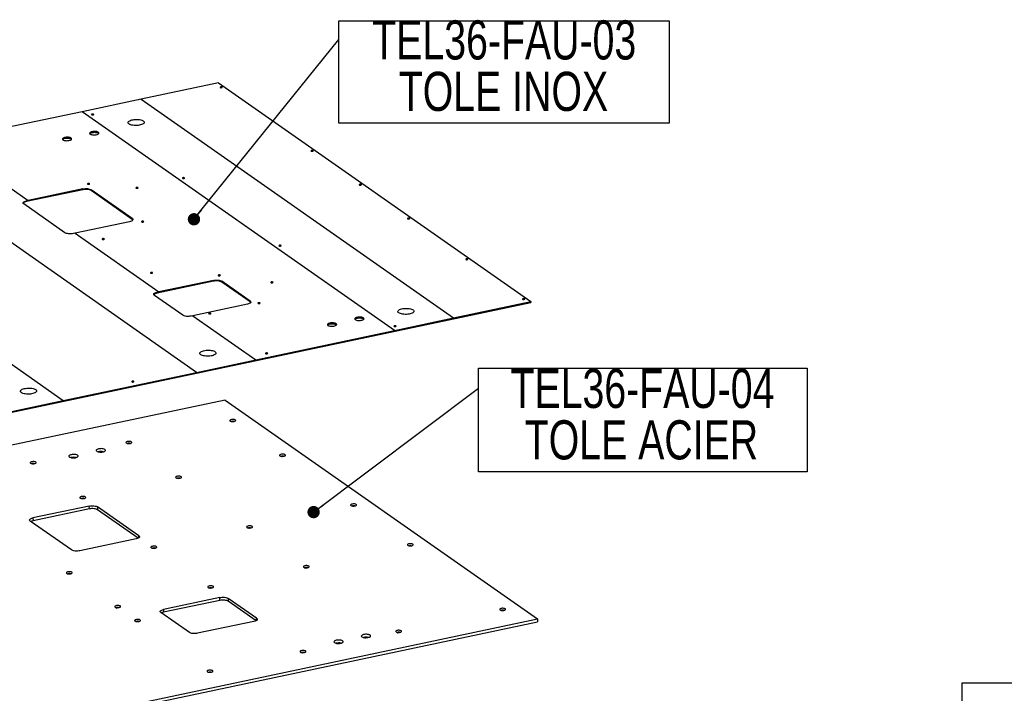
# Model space of a CAD drawing. Header units: millimetres. Extents: x 5 to 589, y 5 to 415.
# Tile 29 of 62: x 248 to 327, y 113 to 168. Entities that reach past the tile are written whole.
import ezdxf

# ---------------------------------------------------------------- set-up
doc = ezdxf.new("R2010")
doc.units = ezdxf.units.MM
doc.layers.add('NOTES', color=6, linetype='Continuous')
doc.layers.add('TRAIT-FORT', color=4, linetype='Continuous', lineweight=25)
doc.styles.add('SLDTEXTSTYLE0', font='TXT', dxfattribs={"width": 0.75})
doc.dimstyles.new('SLDDIMSTYLE2', dxfattribs={"dimtxt": 0.18, "dimasz": 1, "dimexe": 0, "dimexo": 0.0625, "dimgap": 0, "dimtad": 0, "dimtih": 1, "dimtoh": 1, "dimdec": 0, "dimrnd": 1e-09, "dimzin": 0, "dimdsep": 46, "dimtxsty": 'Standard', "dimblk1": 'DOT', "dimblk2": 'DOT', "dimsah": 1, "dimcen": 0.09, "dimadec": 0, "dimazin": 0, "dimtfac": 1, "dimtdec": 0, "dimtofl": 0, "dimtmove": 0, "dimatfit": 3, "dimldrblk": 'DOT', "dimfxl": 0, "dimfrac": 2, "dimtolj": 1, "dimtzin": 0, "dimarcsym": 0})

# ---------------------------------------------------------------- blocks, each defined once
blk = doc.blocks.new('SW_NOTE_7')
at = {"layer": 'NOTES', "color": 0}
for p, q in [((0, -6.792), (0, 1.635)), ((0, 1.635), (26.667, 1.635)), ((26.667, 1.635), (26.667, -6.792)), ((26.667, -6.792), (0, -6.792))]:
    blk.add_line(p, q, dxfattribs=at)
at = {"layer": 'NOTES', "color": 0, "char_height": 3.175, "attachment_point": 2, "style": 'SLDTEXTSTYLE0'}
for s, insert in [('TEL36-FAU-04', (13.307, 1.573)), ('TOLE ACIER', (13.224, -2.602))]:
    blk.add_mtext(s, dxfattribs=dict(at, insert=insert))
blk = doc.blocks.new('_Dot')
at = {"color": 0, "linetype": 'ByBlock', "lineweight": -2}
blk.add_line((-0.5, 0), (-1, 0), dxfattribs=at)
at = {"color": 0, "linetype": 'ByBlock', "const_width": 0.5}
blk.add_lwpolyline([(-0.25, 0, 1), (0.25, 0, 1)], format="xyb", close=True, dxfattribs=at)
blk = doc.blocks.new('SW_NOTE_8')
at = {"layer": 'NOTES', "color": 0}
for p, q in [((0, -6.792), (0, 1.509)), ((0, 1.509), (26.792, 1.509)), ((26.792, 1.509), (26.792, -6.792)), ((26.792, -6.792), (0, -6.792))]:
    blk.add_line(p, q, dxfattribs=at)
at = {"layer": 'NOTES', "color": 0, "char_height": 3.175, "attachment_point": 2, "style": 'SLDTEXTSTYLE0'}
for s, insert in [('TEL36-FAU-03', (13.416, 1.552)), ('TOLE INOX', (13.352, -2.623))]:
    blk.add_mtext(s, dxfattribs=dict(at, insert=insert))
blk = doc.blocks.new('SW_NOTE_12')
at = {"layer": 'NOTES', "color": 0}
for p, q in [((0, -6.792), (0, 1.509)), ((0, 1.509), (52.075, 1.509)), ((52.075, 1.509), (52.075, -6.792)), ((52.075, -6.792), (0, -6.792))]:
    blk.add_line(p, q, dxfattribs=at)
at = {"layer": 'NOTES', "color": 0, "char_height": 3.175, "attachment_point": 2, "style": 'SLDTEXTSTYLE0'}
for s, insert in [('TEL36-FAU-11', (26.006, 1.518)), ('CORNIERE 60x4 A Lg:1000', (25.887, -2.657))]:
    blk.add_mtext(s, dxfattribs=dict(at, insert=insert))

msp = doc.modelspace()

# ---------------------------------------------------------------- linework, layer by layer
at = {"layer": 'TRAIT-FORT', "color": 4, "linetype": 'Continuous', "lineweight": 25}
for p, q in [((263.69933, 162.89171), (257.43265, 161.56703)), ((263.69933, 162.89171), (289.03802, 145.13927)), ((257.43265, 161.56703), (252.63445, 160.55277)), ((257.43265, 161.56703), (282.77134, 143.81459)), ((252.63445, 160.55277), (241.38166, 158.1741)), ((277.97314, 142.80033), (252.63445, 160.55277)), ((241.38166, 158.1741), (248.25766, 153.35673)), ((261.90296, 139.40334), (236.56427, 157.15578)), ((225.76505, 154.87299), (251.10374, 137.12055)), ((252.68561, 154.22285), (248.11577, 153.25686)), ((252.68418, 154.29243), (248.25766, 153.35673)), ((252.68561, 154.22285), (252.68418, 154.29243)), ((256.6983, 151.88474), (253.3582, 154.22483)), ((253.3582, 154.22483), (253.35963, 154.15525)), ((256.69974, 151.81516), (253.35963, 154.15525)), ((248.25766, 153.35673), (248.11433, 153.32644)), ((251.24111, 150.73117), (247.90101, 153.07127)), ((248.11433, 153.32644), (248.11577, 153.25686)), ((256.69974, 151.81516), (256.6983, 151.88474)), ((256.48498, 151.62957), (252.05846, 150.69387)), ((252.05846, 150.69387), (251.91514, 150.66357)), ((252.05846, 150.69387), (258.85384, 145.93299)), ((263.28179, 146.79911), (258.71195, 145.83311)), ((263.28036, 146.86868), (258.85384, 145.93299)), ((263.28179, 146.79911), (263.28036, 146.86868)), ((266.2579, 145.18723), (263.95438, 146.80108)), ((263.95438, 146.80108), (263.95582, 146.73151)), ((266.25933, 145.11765), (263.95582, 146.73151)), ((260.80071, 144.03366), (258.49719, 145.64752)), ((258.85384, 145.93299), (258.71051, 145.90269)), ((258.71051, 145.90269), (258.71195, 145.83311)), ((245.5594, 135.87868), (289.03946, 145.06969)), ((266.04458, 144.93205), (261.61806, 143.99636)), ((266.25933, 145.11765), (266.2579, 145.18723)), ((282.77134, 143.81459), (289.03802, 145.13927)), ((289.03802, 145.13927), (289.03946, 145.06969)), ((261.61806, 143.99636), (261.47473, 143.96606)), ((261.61806, 143.99636), (266.72035, 140.42166)), ((277.97314, 142.80033), (282.77134, 143.81459)), ((266.72035, 140.42166), (277.97314, 142.80033)), ((261.90296, 139.40334), (266.72035, 140.42166)), ((251.10374, 137.12055), (261.90296, 139.40334)), ((264.22994, 137.14867), (213.20743, 126.3633)), ((245.55797, 135.94826), (251.10374, 137.12055)), ((264.22994, 137.14867), (289.56864, 119.39623)), ((253.21479, 128.54939), (248.64495, 127.58339)), ((253.21957, 128.31746), (248.64973, 127.35147)), ((253.21957, 128.31746), (253.21479, 128.54939)), ((257.22892, 126.14169), (253.88881, 128.48179)), ((253.88881, 128.48179), (253.8936, 128.24986)), ((257.18569, 125.9434), (253.8936, 128.24986)), ((251.77172, 124.98813), (248.43162, 127.32822)), ((248.64495, 127.58339), (248.64973, 127.35147)), ((257.01559, 125.88652), (252.44575, 124.92053)), ((257.2324, 125.97248), (257.22892, 126.14169)), ((263.81097, 121.12564), (259.24113, 120.15965)), ((263.81575, 120.89371), (259.24591, 119.92772)), ((263.81575, 120.89371), (263.81097, 121.12564)), ((266.78851, 119.44418), (264.485, 121.05804)), ((264.485, 121.05804), (264.48978, 120.82611)), ((266.74528, 119.24589), (264.48978, 120.82611)), ((261.33132, 118.29062), (259.0278, 119.90447)), ((259.24113, 120.15965), (259.24591, 119.92772)), ((238.54612, 108.61086), (289.56864, 119.39623)), ((238.5509, 108.37893), (289.57342, 119.1643)), ((266.57519, 119.18901), (262.00535, 118.22302)), ((266.792, 119.27497), (266.78851, 119.44418)), ((289.56864, 119.39623), (289.57342, 119.1643))]:
    msp.add_line(p, q, dxfattribs=at)
at = {"layer": 'TRAIT-FORT', "color": 4, "linetype": 'Continuous', "lineweight": 25, "flags": 128}
for points in [[(263.8353, 162.5213), (263.85725, 162.51147), (263.88801, 162.50571), (263.92291, 162.50489), (263.95663, 162.50914), (263.98403, 162.51781), (264.00095, 162.52958), (264.00481, 162.54267), (263.99502, 162.55507), (263.97308, 162.5649), (263.94231, 162.57066), (263.90742, 162.57148), (263.8737, 162.56724), (263.84629, 162.55856), (263.82937, 162.54679), (263.82551, 162.53371), (263.8353, 162.5213)], [(253.40896, 160.31734), (253.43091, 160.30751), (253.46167, 160.30174), (253.49657, 160.30092), (253.53029, 160.30517), (253.55769, 160.31384), (253.57461, 160.32561), (253.57847, 160.3387), (253.56868, 160.3511), (253.54674, 160.36093), (253.51597, 160.3667), (253.48108, 160.36752), (253.44736, 160.36327), (253.41995, 160.3546), (253.40303, 160.34282), (253.39917, 160.32974), (253.40896, 160.31734)], [(256.43585, 159.56015), (256.39411, 159.59663), (256.36936, 159.63546), (256.36228, 159.67558), (256.37306, 159.71591), (256.4014, 159.75534), (256.44654, 159.7928), (256.50725, 159.82727), (256.58186, 159.8578), (256.66834, 159.88356), (256.76433, 159.90385), (256.86721, 159.91812), (256.97419, 159.92597), (257.08233, 159.9272), (257.18869, 159.92176), (257.29038, 159.90982), (257.3846, 159.89169), (257.4688, 159.86786), (257.54068, 159.83899), (257.59827, 159.80587), (257.64002, 159.7694), (257.66476, 159.73057), (257.67185, 159.69044), (257.66107, 159.65011), (257.63272, 159.61068), (257.58758, 159.57322), (257.52688, 159.53875), (257.45227, 159.50823), (257.36579, 159.48246), (257.2698, 159.46217), (257.16691, 159.4479), (257.05994, 159.44005), (256.95179, 159.43882), (256.84543, 159.44426), (256.74375, 159.4562), (256.64952, 159.47434), (256.56532, 159.49816), (256.49344, 159.52703), (256.43585, 159.56015)], [(253.29211, 158.74226), (253.33703, 158.71788), (253.39541, 158.69793), (253.46452, 158.68335), (253.54112, 158.67481), (253.62164, 158.67271), (253.70231, 158.67715), (253.77936, 158.68793), (253.84919, 158.70453), (253.90853, 158.72619), (253.9546, 158.75189), (253.98526, 158.78042), (253.99906, 158.81046), (253.99537, 158.84061), (253.97435, 158.86944), (253.93699, 158.89561), (253.88504, 158.9179), (253.82092, 158.93527), (253.74764, 158.9469), (253.66861, 158.95225), (253.58754, 158.95107), (253.50821, 158.94342), (253.43434, 158.92965), (253.36938, 158.91041), (253.31636, 158.88659), (253.27777, 158.85931), (253.25541, 158.82985), (253.25032, 158.79958), (253.26275, 158.76992), (253.29211, 158.74226)], [(251.07374, 158.27333), (251.11866, 158.24895), (251.17704, 158.22901), (251.24614, 158.21442), (251.32275, 158.20588), (251.40327, 158.20378), (251.48394, 158.20822), (251.56099, 158.219), (251.63082, 158.2356), (251.69016, 158.25726), (251.73623, 158.28296), (251.76689, 158.31149), (251.78069, 158.34154), (251.777, 158.37168), (251.75598, 158.40051), (251.71862, 158.42668), (251.66667, 158.44897), (251.60255, 158.46634), (251.52927, 158.47797), (251.45024, 158.48332), (251.36917, 158.48215), (251.28984, 158.47449), (251.21597, 158.46072), (251.15101, 158.44148), (251.09799, 158.41766), (251.0594, 158.39038), (251.03704, 158.36092), (251.03195, 158.33065), (251.04438, 158.30099), (251.07374, 158.27333)], [(251.04409, 158.30139), (251.04754, 158.30626), (251.0782, 158.3348), (251.12427, 158.3605), (251.18361, 158.38215), (251.25344, 158.39876), (251.33049, 158.40953), (251.41116, 158.41398), (251.49168, 158.41188), (251.56828, 158.40334), (251.63739, 158.38875), (251.69577, 158.3688), (251.74069, 158.34443)], [(251.74069, 158.34443), (251.77005, 158.31676), (251.77034, 158.31636)], [(253.26246, 158.77032), (253.26591, 158.77519), (253.29657, 158.80373), (253.34264, 158.82943), (253.40198, 158.85108), (253.47181, 158.86769), (253.54886, 158.87846), (253.62953, 158.88291), (253.71005, 158.88081), (253.78665, 158.87226), (253.85576, 158.85768), (253.91414, 158.83773), (253.95906, 158.81336)], [(253.95906, 158.81336), (253.98842, 158.78569), (253.98871, 158.78529)], [(271.20656, 157.35696), (271.2285, 157.34713), (271.25927, 157.34136), (271.29416, 157.34054), (271.32788, 157.34479), (271.35529, 157.35346), (271.37221, 157.36524), (271.37607, 157.37832), (271.36628, 157.39072), (271.34433, 157.40055), (271.31357, 157.40632), (271.27867, 157.40714), (271.24496, 157.40289), (271.21755, 157.39422), (271.20063, 157.38244), (271.19677, 157.36936), (271.20656, 157.35696)], [(260.78022, 155.15299), (260.80216, 155.14316), (260.83293, 155.13739), (260.86782, 155.13657), (260.90154, 155.14082), (260.92895, 155.14949), (260.94587, 155.16127), (260.94973, 155.17435), (260.93994, 155.18675), (260.91799, 155.19659), (260.88723, 155.20235), (260.85233, 155.20317), (260.81862, 155.19892), (260.79121, 155.19025), (260.77429, 155.17848), (260.77043, 155.16539), (260.78022, 155.15299)], [(252.68418, 154.29243), (252.77516, 154.30763), (252.8715, 154.31604), (252.96949, 154.31734), (253.06537, 154.31148), (253.15545, 154.29869), (253.23628, 154.27945), (253.30474, 154.25451), (253.3582, 154.22483)], [(253.35963, 154.15525), (253.30617, 154.18494), (253.23771, 154.20987), (253.15689, 154.22911), (253.0668, 154.2419), (252.97092, 154.24776), (252.87293, 154.24646), (252.77659, 154.23805), (252.68561, 154.22285)], [(253.08001, 154.68072), (253.10196, 154.67089), (253.13272, 154.66512), (253.16762, 154.6643), (253.20133, 154.66855), (253.22874, 154.67722), (253.24566, 154.689), (253.24952, 154.70208), (253.23973, 154.71448), (253.21779, 154.72431), (253.18702, 154.73008), (253.15212, 154.7309), (253.11841, 154.72665), (253.091, 154.71798), (253.07408, 154.7062), (253.07022, 154.69312), (253.08001, 154.68072)], [(257.00899, 154.35581), (257.03093, 154.34598), (257.0617, 154.34021), (257.09659, 154.33939), (257.13031, 154.34364), (257.15772, 154.35232), (257.17464, 154.36409), (257.1785, 154.37717), (257.16871, 154.38957), (257.14676, 154.39941), (257.116, 154.40517), (257.0811, 154.40599), (257.04739, 154.40174), (257.01998, 154.39307), (257.00306, 154.3813), (256.9992, 154.36821), (257.00899, 154.35581)], [(275.12254, 154.6134), (275.14448, 154.60357), (275.17525, 154.5978), (275.21014, 154.59698), (275.24386, 154.60123), (275.27127, 154.6099), (275.28819, 154.62168), (275.29205, 154.63476), (275.28226, 154.64716), (275.26031, 154.65699), (275.22955, 154.66276), (275.19465, 154.66358), (275.16093, 154.65933), (275.13353, 154.65066), (275.11661, 154.63889), (275.11275, 154.6258), (275.12254, 154.6134)], [(247.90101, 153.07127), (247.8646, 153.10455), (247.84663, 153.14016), (247.84781, 153.17673), (247.86808, 153.21285), (247.90666, 153.24713), (247.96208, 153.27826), (248.0322, 153.30504), (248.11433, 153.32644)], [(248.11577, 153.25686), (248.03364, 153.23546), (247.96351, 153.20868), (247.9081, 153.17756), (247.86951, 153.14327), (247.85429, 153.12014)], [(256.6983, 151.88474), (256.73472, 151.85145), (256.75268, 151.81584), (256.75151, 151.77927), (256.73124, 151.74315), (256.69265, 151.70887), (256.63723, 151.67774), (256.56711, 151.65096), (256.48498, 151.62957)], [(256.74645, 151.76629), (256.73615, 151.78187), (256.69974, 151.81516)], [(279.03852, 151.86984), (279.06046, 151.86001), (279.09123, 151.85424), (279.12612, 151.85342), (279.15984, 151.85767), (279.18725, 151.86634), (279.20417, 151.87812), (279.20803, 151.8912), (279.19824, 151.9036), (279.17629, 151.91344), (279.14553, 151.9192), (279.11063, 151.92002), (279.07691, 151.91577), (279.04951, 151.9071), (279.03259, 151.89533), (279.02873, 151.88224), (279.03852, 151.86984)], [(257.45669, 151.61439), (257.47864, 151.60456), (257.5094, 151.59879), (257.5443, 151.59797), (257.57802, 151.60222), (257.60542, 151.61089), (257.62234, 151.62267), (257.6262, 151.63575), (257.61641, 151.64815), (257.59447, 151.65798), (257.5637, 151.66375), (257.52881, 151.66457), (257.49509, 151.66032), (257.46768, 151.65165), (257.45076, 151.63987), (257.4469, 151.62679), (257.45669, 151.61439)], [(251.91514, 150.66357), (251.82415, 150.64838), (251.72782, 150.63997), (251.62982, 150.63867), (251.53394, 150.64452), (251.44386, 150.65732), (251.36303, 150.67655), (251.29457, 150.70149), (251.24111, 150.73117)], [(254.26986, 150.20547), (254.2918, 150.19563), (254.32257, 150.18987), (254.35746, 150.18905), (254.39118, 150.1933), (254.41859, 150.20197), (254.43551, 150.21374), (254.43937, 150.22683), (254.42958, 150.23923), (254.40763, 150.24906), (254.37687, 150.25482), (254.34197, 150.25565), (254.30825, 150.2514), (254.28085, 150.24272), (254.26393, 150.23095), (254.26007, 150.21787), (254.26986, 150.20547)], [(268.61218, 149.66587), (268.63412, 149.65604), (268.66489, 149.65028), (268.69978, 149.64946), (268.7335, 149.65371), (268.76091, 149.66238), (268.77783, 149.67415), (268.78169, 149.68723), (268.7719, 149.69964), (268.74995, 149.70947), (268.71919, 149.71523), (268.68429, 149.71605), (268.65057, 149.7118), (268.62317, 149.70313), (268.60625, 149.69136), (268.60239, 149.67828), (268.61218, 149.66587)], [(283.76073, 148.56143), (283.78267, 148.5516), (283.81344, 148.54584), (283.84833, 148.54501), (283.88205, 148.54926), (283.90946, 148.55794), (283.92638, 148.56971), (283.93024, 148.58279), (283.92045, 148.59519), (283.8985, 148.60503), (283.86774, 148.61079), (283.83284, 148.61161), (283.79913, 148.60736), (283.77172, 148.59869), (283.7548, 148.58692), (283.75094, 148.57383), (283.76073, 148.56143)], [(258.18584, 147.46191), (258.20778, 147.45207), (258.23855, 147.44631), (258.27344, 147.44549), (258.30716, 147.44974), (258.33457, 147.45841), (258.35149, 147.47018), (258.35535, 147.48327), (258.34556, 147.49567), (258.32361, 147.5055), (258.29285, 147.51127), (258.25795, 147.51209), (258.22423, 147.50784), (258.19683, 147.49917), (258.17991, 147.48739), (258.17605, 147.47431), (258.18584, 147.46191)], [(263.67619, 147.25697), (263.69814, 147.24714), (263.7289, 147.24137), (263.7638, 147.24055), (263.79751, 147.2448), (263.82492, 147.25347), (263.84184, 147.26525), (263.8457, 147.27833), (263.83591, 147.29073), (263.81397, 147.30057), (263.7832, 147.30633), (263.74831, 147.30715), (263.71459, 147.3029), (263.68718, 147.29423), (263.67026, 147.28246), (263.6664, 147.26937), (263.67619, 147.25697)], [(263.28036, 146.86868), (263.37134, 146.88388), (263.46768, 146.89229), (263.56567, 146.89359), (263.66155, 146.88773), (263.75163, 146.87494), (263.83246, 146.8557), (263.90092, 146.83077), (263.95438, 146.80108)], [(263.95582, 146.73151), (263.90235, 146.76119), (263.83389, 146.78613), (263.75307, 146.80536), (263.66298, 146.81815), (263.5671, 146.82401), (263.46911, 146.82271), (263.37277, 146.8143), (263.28179, 146.79911)], [(267.9507, 146.68999), (267.97264, 146.68015), (268.00341, 146.67439), (268.0383, 146.67357), (268.07202, 146.67782), (268.09943, 146.68649), (268.11635, 146.69826), (268.12021, 146.71135), (268.11042, 146.72375), (268.08847, 146.73358), (268.05771, 146.73935), (268.02281, 146.74017), (267.98909, 146.73592), (267.96169, 146.72725), (267.94477, 146.71547), (267.94091, 146.70239), (267.9507, 146.68999)], [(258.49719, 145.64752), (258.46078, 145.68081), (258.44281, 145.71642), (258.44399, 145.75299), (258.46426, 145.7891), (258.50284, 145.82339), (258.55826, 145.85451), (258.62838, 145.88129), (258.71051, 145.90269)], [(258.71195, 145.83311), (258.62982, 145.81171), (258.55969, 145.78494), (258.50428, 145.75381), (258.46569, 145.71953), (258.45047, 145.69639)], [(288.36776, 145.33372), (288.38971, 145.32388), (288.42047, 145.31812), (288.45537, 145.3173), (288.48909, 145.32155), (288.51649, 145.33022), (288.53341, 145.34199), (288.53727, 145.35508), (288.52749, 145.36748), (288.50554, 145.37731), (288.47478, 145.38308), (288.43988, 145.3839), (288.40616, 145.37965), (288.37876, 145.37098), (288.36183, 145.3592), (288.35797, 145.34612), (288.36776, 145.33372)], [(266.2579, 145.18723), (266.29431, 145.15394), (266.31228, 145.11833), (266.3111, 145.08176), (266.29083, 145.04564), (266.25225, 145.01136), (266.19683, 144.98023), (266.12671, 144.95345), (266.04458, 144.93205)], [(266.30605, 145.06877), (266.29575, 145.08436), (266.25933, 145.11765)], [(266.90111, 144.99757), (266.92306, 144.98774), (266.95382, 144.98197), (266.98872, 144.98115), (267.02244, 144.9854), (267.04984, 144.99407), (267.06676, 145.00585), (267.07062, 145.01893), (267.06084, 145.03133), (267.03889, 145.04116), (267.00813, 145.04693), (266.97323, 145.04775), (266.93951, 145.0435), (266.91211, 145.03483), (266.89519, 145.02306), (266.89133, 145.00997), (266.90111, 144.99757)], [(278.31927, 144.2285), (278.27752, 144.26497), (278.25278, 144.3038), (278.24569, 144.34393), (278.25647, 144.38426), (278.28482, 144.42369), (278.32996, 144.46115), (278.39066, 144.49562), (278.46527, 144.52615), (278.55175, 144.55191), (278.64774, 144.5722), (278.75063, 144.58647), (278.8576, 144.59432), (278.96575, 144.59555), (279.07211, 144.59011), (279.17379, 144.57817), (279.26802, 144.56003), (279.35222, 144.53621), (279.4241, 144.50734), (279.48169, 144.47422), (279.52343, 144.43775), (279.54818, 144.39892), (279.55526, 144.35879), (279.54448, 144.31846), (279.51614, 144.27903), (279.471, 144.24157), (279.41029, 144.2071), (279.33568, 144.17657), (279.2492, 144.15081), (279.15321, 144.13052), (279.05033, 144.11625), (278.94335, 144.1084), (278.83521, 144.10717), (278.72885, 144.11261), (278.62717, 144.12455), (278.53294, 144.14269), (278.44874, 144.16651), (278.37686, 144.19538), (278.31927, 144.2285)], [(261.47473, 143.96606), (261.38375, 143.95086), (261.28741, 143.94245), (261.18942, 143.94115), (261.09354, 143.94701), (261.00346, 143.9598), (260.92263, 143.97904), (260.85417, 144.00398), (260.80071, 144.03366)], [(262.90805, 144.1535), (262.92999, 144.14367), (262.96076, 144.1379), (262.99565, 144.13708), (263.02937, 144.14133), (263.05678, 144.15), (263.0737, 144.16177), (263.07756, 144.17486), (263.06777, 144.18726), (263.04582, 144.19709), (263.01506, 144.20286), (262.98016, 144.20368), (262.94645, 144.19943), (262.91904, 144.19076), (262.90212, 144.17898), (262.89826, 144.1659), (262.90805, 144.1535)], [(274.79314, 143.67851), (274.83806, 143.65413), (274.89644, 143.63418), (274.96555, 143.6196), (275.04215, 143.61106), (275.12267, 143.60896), (275.20335, 143.6134), (275.2804, 143.62417), (275.35022, 143.64078), (275.40956, 143.66244), (275.45563, 143.68814), (275.48629, 143.71667), (275.50009, 143.74671), (275.4964, 143.77685), (275.47538, 143.80569), (275.43803, 143.83186), (275.38607, 143.85415), (275.32195, 143.87152), (275.24867, 143.88315), (275.16964, 143.8885), (275.08857, 143.88732), (275.00925, 143.87967), (274.93537, 143.8659), (274.87041, 143.84665), (274.8174, 143.82284), (274.7788, 143.79556), (274.75644, 143.7661), (274.75136, 143.73583), (274.76379, 143.70617), (274.79314, 143.67851)], [(274.76349, 143.70657), (274.76695, 143.71144), (274.7976, 143.73998), (274.84368, 143.76567), (274.90301, 143.78733), (274.97284, 143.80394), (275.04989, 143.81471), (275.13056, 143.81915), (275.21108, 143.81706), (275.28769, 143.80851), (275.35679, 143.79393), (275.41517, 143.77398), (275.46009, 143.74961)], [(272.57477, 143.20958), (272.61969, 143.1852), (272.67807, 143.16525), (272.74718, 143.15067), (272.82378, 143.14213), (272.9043, 143.14003), (272.98497, 143.14447), (273.06203, 143.15525), (273.13185, 143.17185), (273.19119, 143.19351), (273.23726, 143.21921), (273.26792, 143.24774), (273.28172, 143.27778), (273.27803, 143.30792), (273.25701, 143.33676), (273.21966, 143.36293), (273.1677, 143.38522), (273.10358, 143.40259), (273.0303, 143.41422), (272.95127, 143.41957), (272.8702, 143.41839), (272.79088, 143.41074), (272.717, 143.39697), (272.65204, 143.37773), (272.59903, 143.35391), (272.56043, 143.32663), (272.53807, 143.29717), (272.53299, 143.2669), (272.54541, 143.23724), (272.57477, 143.20958)], [(272.54512, 143.23764), (272.54858, 143.24251), (272.57923, 143.27105), (272.6253, 143.29675), (272.68464, 143.3184), (272.75447, 143.33501), (272.83152, 143.34578), (272.91219, 143.35023), (272.99271, 143.34813), (273.06932, 143.33958), (273.13842, 143.325), (273.1968, 143.30505), (273.24172, 143.28068)], [(273.24172, 143.28068), (273.27108, 143.25301), (273.27137, 143.25261)], [(275.46009, 143.74961), (275.48945, 143.72194), (275.48974, 143.72154)], [(277.94142, 143.12975), (277.96337, 143.11992), (277.99413, 143.11415), (278.02903, 143.11333), (278.06275, 143.11758), (278.09015, 143.12625), (278.10707, 143.13803), (278.11093, 143.15111), (278.10115, 143.16351), (278.0792, 143.17334), (278.04844, 143.17911), (278.01354, 143.17993), (277.97982, 143.17568), (277.95242, 143.16701), (277.93549, 143.15523), (277.93163, 143.14215), (277.94142, 143.12975)], [(262.25827, 140.83345), (262.21652, 140.86993), (262.19178, 140.90876), (262.18469, 140.94888), (262.19547, 140.98921), (262.22382, 141.02864), (262.26896, 141.0661), (262.32966, 141.10057), (262.40427, 141.1311), (262.49075, 141.15686), (262.58674, 141.17715), (262.68963, 141.19142), (262.7966, 141.19927), (262.90475, 141.2005), (263.01111, 141.19507), (263.11279, 141.18312), (263.20702, 141.16499), (263.29122, 141.14116), (263.3631, 141.11229), (263.42069, 141.07917), (263.46243, 141.0427), (263.48718, 141.00387), (263.49426, 140.96374), (263.48348, 140.92341), (263.45514, 140.88398), (263.41, 140.84652), (263.34929, 140.81206), (263.27468, 140.78153), (263.1882, 140.75576), (263.09221, 140.73547), (262.98933, 140.72121), (262.88235, 140.71335), (262.77421, 140.71212), (262.66785, 140.71756), (262.56616, 140.7295), (262.47194, 140.74764), (262.38774, 140.77146), (262.31586, 140.80033), (262.25827, 140.83345)], [(267.51508, 140.92578), (267.53703, 140.91595), (267.56779, 140.91018), (267.60269, 140.90936), (267.63641, 140.91361), (267.66381, 140.92228), (267.68073, 140.93406), (267.68459, 140.94714), (267.67481, 140.95954), (267.65286, 140.96938), (267.6221, 140.97514), (267.5872, 140.97596), (267.55348, 140.97171), (267.52608, 140.96304), (267.50915, 140.95127), (267.50529, 140.93818), (267.51508, 140.92578)], [(256.66725, 138.63272), (256.6892, 138.62289), (256.71996, 138.61712), (256.75486, 138.6163), (256.78857, 138.62055), (256.81598, 138.62922), (256.8329, 138.64099), (256.83676, 138.65408), (256.82697, 138.66648), (256.80503, 138.67631), (256.77426, 138.68208), (256.73937, 138.6829), (256.70565, 138.67865), (256.67824, 138.66998), (256.66132, 138.6582), (256.65746, 138.64512), (256.66725, 138.63272)], [(247.70573, 137.75727), (247.66399, 137.79375), (247.63925, 137.83258), (247.63216, 137.8727), (247.64294, 137.91303), (247.67129, 137.95246), (247.71643, 137.98992), (247.77713, 138.02439), (247.85174, 138.05492), (247.93822, 138.08068), (248.03421, 138.10097), (248.1371, 138.11524), (248.24407, 138.12309), (248.35222, 138.12432), (248.45858, 138.11889), (248.56026, 138.10694), (248.65449, 138.08881), (248.73869, 138.06498), (248.81057, 138.03611), (248.86816, 138.00299), (248.9099, 137.96652), (248.93465, 137.92769), (248.94173, 137.88756), (248.93095, 137.84723), (248.90261, 137.8078), (248.85747, 137.77034), (248.79676, 137.73588), (248.72215, 137.70535), (248.63567, 137.67958), (248.53968, 137.65929), (248.4368, 137.64503), (248.32982, 137.63717), (248.22168, 137.63594), (248.11532, 137.64138), (248.01363, 137.65332), (247.91941, 137.67146), (247.83521, 137.69528), (247.76333, 137.72415), (247.70573, 137.75727)], [(264.64614, 135.451), (264.68348, 135.43197), (264.73368, 135.41765), (264.79301, 135.40912), (264.85708, 135.40699), (264.92114, 135.41143), (264.98043, 135.42211), (265.03056, 135.43823), (265.06781, 135.45861), (265.08942, 135.48172), (265.09378, 135.50587), (265.08057, 135.52924), (265.05077, 135.55012), (265.0066, 135.56695), (264.95132, 135.57848), (264.88903, 135.58386), (264.82436, 135.5827), (264.76211, 135.57507), (264.70688, 135.56154), (264.66278, 135.54311), (264.63308, 135.52116), (264.61997, 135.49731), (264.62444, 135.47333), (264.64614, 135.451)], [(264.97911, 135.38901), (264.97867, 135.39251), (264.96562, 135.40905), (264.93636, 135.42216), (264.89534, 135.42985), (264.84881, 135.43094), (264.80385, 135.42527), (264.76731, 135.41371), (264.74475, 135.39801), (264.7396, 135.38057), (264.74964, 135.3663)], [(256.21634, 133.66907), (256.25367, 133.65004), (256.30387, 133.63572), (256.3632, 133.62718), (256.42728, 133.62506), (256.49133, 133.6295), (256.55063, 133.64018), (256.60076, 133.6563), (256.63801, 133.67668), (256.65961, 133.69979), (256.66397, 133.72393), (256.65076, 133.74731), (256.62097, 133.76819), (256.57679, 133.78502), (256.52151, 133.79655), (256.45922, 133.80193), (256.39456, 133.80077), (256.3323, 133.79313), (256.27708, 133.77961), (256.23298, 133.76118), (256.20327, 133.73923), (256.19017, 133.71538), (256.19463, 133.6914), (256.21634, 133.66907)], [(256.5493, 133.60708), (256.54886, 133.61058), (256.53581, 133.62712), (256.50655, 133.64023), (256.46553, 133.64791), (256.419, 133.64901), (256.37405, 133.64334), (256.3375, 133.63178), (256.31494, 133.61608), (256.3098, 133.59864), (256.31984, 133.58437)], [(251.60436, 132.53028), (251.64927, 132.50591), (251.70765, 132.48596), (251.77676, 132.47138), (251.85336, 132.46283), (251.93388, 132.46073), (252.01456, 132.46518), (252.09161, 132.47595), (252.16143, 132.49256), (252.22077, 132.51421), (252.26684, 132.53991), (252.2975, 132.56845), (252.3113, 132.59849), (252.30761, 132.62863), (252.28659, 132.65746), (252.24924, 132.68364), (252.19728, 132.70593), (252.13317, 132.7233), (252.05988, 132.73493), (251.98085, 132.74028), (251.89978, 132.7391), (251.82046, 132.73145), (251.74659, 132.71768), (251.68162, 132.69843), (251.62861, 132.67461), (251.59002, 132.64734), (251.56765, 132.61788), (251.56257, 132.58761), (251.575, 132.55795), (251.60436, 132.53028)], [(253.82273, 132.99921), (253.86764, 132.97484), (253.92602, 132.95489), (253.99513, 132.9403), (254.07173, 132.93176), (254.15225, 132.92966), (254.23293, 132.93411), (254.30998, 132.94488), (254.3798, 132.96149), (254.43914, 132.98314), (254.48521, 133.00884), (254.51587, 133.03738), (254.52967, 133.06742), (254.52598, 133.09756), (254.50496, 133.12639), (254.46761, 133.15257), (254.41565, 133.17486), (254.35154, 133.19222), (254.27825, 133.20386), (254.19922, 133.20921), (254.11815, 133.20803), (254.03883, 133.20038), (253.96496, 133.18661), (253.89999, 133.16736), (253.84698, 133.14354), (253.80839, 133.11627), (253.78602, 133.0868), (253.78094, 133.05654), (253.79337, 133.02688), (253.82273, 132.99921)], [(268.67732, 132.62673), (268.71466, 132.6077), (268.76485, 132.59339), (268.82419, 132.58485), (268.88826, 132.58272), (268.95232, 132.58716), (269.01161, 132.59784), (269.06174, 132.61396), (269.09899, 132.63434), (269.1206, 132.65746), (269.12496, 132.6816), (269.11175, 132.70497), (269.08195, 132.72585), (269.03777, 132.74268), (268.98249, 132.75421), (268.92021, 132.7596), (268.85554, 132.75843), (268.79329, 132.7508), (268.73806, 132.73727), (268.69396, 132.71885), (268.66426, 132.6969), (268.65115, 132.67305), (268.65562, 132.64906), (268.67732, 132.62673)], [(269.01029, 132.56475), (269.00985, 132.56825), (268.9968, 132.58478), (268.96754, 132.59789), (268.92652, 132.60558), (268.87999, 132.60667), (268.83503, 132.60101), (268.79849, 132.58944), (268.77593, 132.57375), (268.77078, 132.5563), (268.78082, 132.54204)], [(248.45195, 132.0278), (248.48929, 132.00877), (248.53949, 131.99445), (248.59882, 131.98591), (248.66289, 131.98379), (248.72695, 131.98823), (248.78624, 131.9989), (248.83637, 132.01503), (248.87362, 132.03541), (248.89523, 132.05852), (248.89959, 132.08266), (248.88638, 132.10604), (248.85658, 132.12692), (248.8124, 132.14375), (248.75712, 132.15528), (248.69484, 132.16066), (248.63017, 132.15949), (248.56792, 132.15186), (248.51269, 132.13834), (248.46859, 132.11991), (248.43889, 132.09796), (248.42578, 132.07411), (248.43025, 132.05013), (248.45195, 132.0278)], [(260.24752, 130.8448), (260.28485, 130.82577), (260.33505, 130.81145), (260.39438, 130.80292), (260.45845, 130.80079), (260.52251, 130.80523), (260.58181, 130.81591), (260.63194, 130.83203), (260.66918, 130.85241), (260.69079, 130.87553), (260.69515, 130.89967), (260.68194, 130.92304), (260.65214, 130.94392), (260.60797, 130.96075), (260.55269, 130.97228), (260.4904, 130.97767), (260.42574, 130.9765), (260.36348, 130.96887), (260.30826, 130.95534), (260.26416, 130.93692), (260.23445, 130.91497), (260.22135, 130.89111), (260.22581, 130.86713), (260.24752, 130.8448)], [(260.58048, 130.78282), (260.58004, 130.78632), (260.56699, 130.80285), (260.53773, 130.81596), (260.49671, 130.82365), (260.45018, 130.82474), (260.40522, 130.81907), (260.36868, 130.80751), (260.34612, 130.79181), (260.34098, 130.77437), (260.35101, 130.76011)], [(252.48313, 129.20353), (252.52047, 129.1845), (252.57066, 129.17018), (252.63, 129.16165), (252.69407, 129.15952), (252.75813, 129.16396), (252.81742, 129.17464), (252.86755, 129.19076), (252.9048, 129.21114), (252.92641, 129.23426), (252.93077, 129.2584), (252.91756, 129.28177), (252.88776, 129.30265), (252.84358, 129.31948), (252.7883, 129.33101), (252.72602, 129.33639), (252.66135, 129.33523), (252.5991, 129.3276), (252.54387, 129.31407), (252.49977, 129.29565), (252.47007, 129.27369), (252.45696, 129.24984), (252.46143, 129.22586), (252.48313, 129.20353)], [(252.8161, 129.14154), (252.81566, 129.14504), (252.80261, 129.16158), (252.77334, 129.17469), (252.73233, 129.18238), (252.6858, 129.18347), (252.64084, 129.1778), (252.6043, 129.16624), (252.58174, 129.15054), (252.57659, 129.1331), (252.58663, 129.11883)], [(274.43614, 128.59207), (274.47348, 128.57304), (274.52367, 128.55872), (274.58301, 128.55019), (274.64708, 128.54806), (274.71114, 128.5525), (274.77043, 128.56318), (274.82056, 128.5793), (274.85781, 128.59968), (274.87941, 128.6228), (274.88377, 128.64694), (274.87057, 128.67031), (274.84077, 128.69119), (274.79659, 128.70802), (274.74131, 128.71955), (274.67903, 128.72493), (274.61436, 128.72377), (274.5521, 128.71614), (274.49688, 128.70261), (274.45278, 128.68419), (274.42307, 128.66224), (274.40997, 128.63838), (274.41443, 128.6144), (274.43614, 128.59207)], [(253.21479, 128.54939), (253.30577, 128.56458), (253.40211, 128.57299), (253.5001, 128.57429), (253.59598, 128.56843), (253.68607, 128.55564), (253.76689, 128.53641), (253.83535, 128.51147), (253.88881, 128.48179)], [(253.8936, 128.24986), (253.84013, 128.27954), (253.77167, 128.30448), (253.69085, 128.32372), (253.60076, 128.33651), (253.50488, 128.34237), (253.40689, 128.34107), (253.31055, 128.33266), (253.21957, 128.31746)], [(248.43162, 127.32822), (248.39521, 127.36151), (248.37724, 127.39712), (248.37842, 127.43369), (248.39869, 127.46981), (248.43728, 127.50409), (248.49269, 127.53522), (248.56282, 127.56199), (248.64495, 127.58339)], [(266.00633, 126.81014), (266.04367, 126.79111), (266.09386, 126.77679), (266.1532, 126.76825), (266.21727, 126.76613), (266.28133, 126.77057), (266.34062, 126.78125), (266.39075, 126.79737), (266.428, 126.81775), (266.44961, 126.84086), (266.45397, 126.86501), (266.44076, 126.88838), (266.41096, 126.90926), (266.36678, 126.92609), (266.3115, 126.93762), (266.24922, 126.943), (266.18455, 126.94184), (266.1223, 126.93421), (266.06707, 126.92068), (266.02297, 126.90225), (265.99327, 126.8803), (265.98016, 126.85645), (265.98463, 126.83247), (266.00633, 126.81014)], [(257.22892, 126.14169), (257.26533, 126.10841), (257.28329, 126.07279), (257.28212, 126.03623), (257.26185, 126.00011), (257.22326, 125.96582), (257.16785, 125.9347), (257.09772, 125.90792), (257.01559, 125.88652)], [(279.04318, 125.36435), (279.08051, 125.34532), (279.13071, 125.33101), (279.19004, 125.32247), (279.25411, 125.32034), (279.31817, 125.32478), (279.37746, 125.33546), (279.42759, 125.35159), (279.46484, 125.37196), (279.48645, 125.39508), (279.49081, 125.41922), (279.4776, 125.4426), (279.4478, 125.46347), (279.40363, 125.4803), (279.34835, 125.49184), (279.28606, 125.49722), (279.2214, 125.49605), (279.15914, 125.48842), (279.10391, 125.47489), (279.05981, 125.45647), (279.03011, 125.43452), (279.017, 125.41067), (279.02147, 125.38669), (279.04318, 125.36435)], [(252.44575, 124.92053), (252.35477, 124.90533), (252.25843, 124.89692), (252.16044, 124.89562), (252.06456, 124.90148), (251.97447, 124.91427), (251.89365, 124.93351), (251.82519, 124.95844), (251.77172, 124.98813)], [(258.24195, 125.16887), (258.27928, 125.14984), (258.32948, 125.13552), (258.38882, 125.12698), (258.45289, 125.12486), (258.51695, 125.1293), (258.57624, 125.13998), (258.62637, 125.1561), (258.66362, 125.17648), (258.68522, 125.19959), (258.68958, 125.22373), (258.67638, 125.24711), (258.64658, 125.26799), (258.6024, 125.28482), (258.54712, 125.29635), (258.48484, 125.30173), (258.42017, 125.30057), (258.35791, 125.29293), (258.30269, 125.27941), (258.25859, 125.26098), (258.22888, 125.23903), (258.21578, 125.21518), (258.22024, 125.1912), (258.24195, 125.16887)], [(258.57492, 125.10688), (258.57447, 125.11038), (258.56142, 125.12692), (258.53216, 125.14003), (258.49114, 125.14771), (258.44461, 125.14881), (258.39966, 125.14314), (258.36312, 125.13158), (258.34056, 125.11588), (258.33541, 125.09844), (258.34545, 125.08417)], [(251.39055, 123.09035), (251.42788, 123.07132), (251.47808, 123.05701), (251.53741, 123.04847), (251.60148, 123.04634), (251.66554, 123.05078), (251.72483, 123.06146), (251.77496, 123.07758), (251.81221, 123.09796), (251.83382, 123.12108), (251.83818, 123.14522), (251.82497, 123.16859), (251.79517, 123.18947), (251.751, 123.2063), (251.69572, 123.21783), (251.63343, 123.22322), (251.56877, 123.22205), (251.50651, 123.21442), (251.45128, 123.20089), (251.40718, 123.18247), (251.37748, 123.16052), (251.36437, 123.13667), (251.36884, 123.11268), (251.39055, 123.09035)], [(251.72351, 123.02837), (251.72307, 123.03187), (251.71002, 123.0484), (251.68076, 123.06151), (251.63974, 123.0692), (251.59321, 123.07029), (251.54825, 123.06463), (251.51171, 123.05306), (251.48915, 123.03737), (251.484, 123.01992), (251.49404, 123.00566)], [(270.61337, 123.58242), (270.6507, 123.56339), (270.7009, 123.54908), (270.76023, 123.54054), (270.82431, 123.53841), (270.88836, 123.54285), (270.94766, 123.55353), (270.99779, 123.56966), (271.03504, 123.59003), (271.05664, 123.61315), (271.061, 123.63729), (271.04779, 123.66066), (271.018, 123.68154), (270.97382, 123.69837), (270.91854, 123.7099), (270.85626, 123.71529), (270.79159, 123.71412), (270.72933, 123.70649), (270.67411, 123.69296), (270.63001, 123.67454), (270.6003, 123.65259), (270.5872, 123.62874), (270.59166, 123.60476), (270.61337, 123.58242)], [(270.94633, 123.52044), (270.94589, 123.52394), (270.93284, 123.54047), (270.90358, 123.55358), (270.86256, 123.56127), (270.81603, 123.56236), (270.77108, 123.5567), (270.73454, 123.54514), (270.71197, 123.52944), (270.70683, 123.51199), (270.71687, 123.49773)], [(262.84898, 121.94115), (262.88632, 121.92212), (262.93652, 121.90781), (262.99585, 121.89927), (263.05992, 121.89714), (263.12398, 121.90158), (263.18327, 121.91226), (263.2334, 121.92839), (263.27065, 121.94876), (263.29226, 121.97188), (263.29662, 121.99602), (263.28341, 122.01939), (263.25361, 122.04027), (263.20944, 122.0571), (263.15415, 122.06863), (263.09187, 122.07402), (263.0272, 122.07285), (262.96495, 122.06522), (262.90972, 122.05169), (262.86562, 122.03327), (262.83592, 122.01132), (262.82281, 121.98747), (262.82728, 121.96348), (262.84898, 121.94115)], [(263.18195, 121.87917), (263.18151, 121.88267), (263.16846, 121.8992), (263.1392, 121.91231), (263.09818, 121.92), (263.05165, 121.92109), (263.00669, 121.91543), (262.97015, 121.90386), (262.94759, 121.88817), (262.94244, 121.87072), (262.95248, 121.85646)], [(263.81097, 121.12564), (263.90195, 121.14084), (263.99829, 121.14924), (264.09628, 121.15055), (264.19216, 121.14469), (264.28225, 121.13189), (264.36307, 121.11266), (264.43153, 121.08772), (264.485, 121.05804)], [(264.48978, 120.82611), (264.43631, 120.8558), (264.36785, 120.88073), (264.28703, 120.89997), (264.19694, 120.91276), (264.10106, 120.91862), (264.00307, 120.91732), (263.90673, 120.90891), (263.81575, 120.89371)], [(255.30653, 120.34679), (255.34386, 120.32776), (255.39406, 120.31345), (255.45339, 120.30491), (255.51746, 120.30278), (255.58152, 120.30722), (255.64081, 120.3179), (255.69094, 120.33403), (255.72819, 120.3544), (255.7498, 120.37752), (255.75416, 120.40166), (255.74095, 120.42503), (255.71115, 120.44591), (255.66698, 120.46274), (255.6117, 120.47427), (255.54941, 120.47966), (255.48475, 120.47849), (255.42249, 120.47086), (255.36726, 120.45733), (255.32316, 120.43891), (255.29346, 120.41696), (255.28035, 120.39311), (255.28482, 120.36913), (255.30653, 120.34679)], [(255.63949, 120.28481), (255.63905, 120.28831), (255.626, 120.30484), (255.59674, 120.31795), (255.55572, 120.32564), (255.50919, 120.32673), (255.46423, 120.32107), (255.42769, 120.30951), (255.40513, 120.29381), (255.39998, 120.27636), (255.41002, 120.2621)], [(259.0278, 119.90447), (258.99139, 119.93776), (258.97343, 119.97337), (258.9746, 120.00994), (258.99487, 120.04606), (259.03346, 120.08034), (259.08887, 120.11147), (259.159, 120.13825), (259.24113, 120.15965)], [(286.52961, 120.11931), (286.56694, 120.10028), (286.61714, 120.08597), (286.67647, 120.07743), (286.74055, 120.0753), (286.8046, 120.07974), (286.8639, 120.09042), (286.91403, 120.10655), (286.95128, 120.12692), (286.97288, 120.15004), (286.97724, 120.17418), (286.96403, 120.19756), (286.93424, 120.21843), (286.89006, 120.23526), (286.83478, 120.2468), (286.77249, 120.25218), (286.70783, 120.25101), (286.64557, 120.24338), (286.59035, 120.22985), (286.54625, 120.21143), (286.51654, 120.18948), (286.50344, 120.16563), (286.5079, 120.14165), (286.52961, 120.11931)], [(286.86257, 120.05733), (286.86213, 120.06083), (286.84908, 120.07737), (286.81982, 120.09047), (286.7788, 120.09816), (286.73227, 120.09925), (286.68731, 120.09359), (286.65077, 120.08203), (286.62821, 120.06633), (286.62307, 120.04888), (286.63311, 120.03462)], [(256.91899, 119.21709), (256.95632, 119.19806), (257.00652, 119.18375), (257.06585, 119.17521), (257.12993, 119.17308), (257.19398, 119.17752), (257.25328, 119.1882), (257.30341, 119.20433), (257.34066, 119.2247), (257.36226, 119.24782), (257.36662, 119.27196), (257.35341, 119.29533), (257.32362, 119.31621), (257.27944, 119.33304), (257.22416, 119.34457), (257.16187, 119.34996), (257.09721, 119.34879), (257.03495, 119.34116), (256.97973, 119.32763), (256.93563, 119.30921), (256.90592, 119.28726), (256.89282, 119.26341), (256.89728, 119.23942), (256.91899, 119.21709)], [(257.25195, 119.15511), (257.25151, 119.15861), (257.23846, 119.17514), (257.2092, 119.18825), (257.16818, 119.19594), (257.12165, 119.19703), (257.0767, 119.19137), (257.04015, 119.1798), (257.01759, 119.16411), (257.01245, 119.14666), (257.02249, 119.1324)], [(266.78851, 119.44418), (266.82493, 119.41089), (266.84289, 119.37528), (266.84172, 119.33871), (266.82145, 119.3026), (266.78286, 119.26831), (266.72744, 119.23718), (266.65732, 119.21041), (266.57519, 119.18901)], [(262.00535, 118.22302), (261.91437, 118.20782), (261.81803, 118.19941), (261.72003, 118.19811), (261.62415, 118.20397), (261.53407, 118.21676), (261.45325, 118.23599), (261.38479, 118.26093), (261.33132, 118.29062)], [(278.0998, 118.33738), (278.13714, 118.31835), (278.18733, 118.30404), (278.24667, 118.2955), (278.31074, 118.29337), (278.3748, 118.29781), (278.43409, 118.30849), (278.48422, 118.32462), (278.52147, 118.34499), (278.54307, 118.36811), (278.54744, 118.39225), (278.53423, 118.41563), (278.50443, 118.4365), (278.46025, 118.45333), (278.40497, 118.46487), (278.34269, 118.47025), (278.27802, 118.46908), (278.21577, 118.46145), (278.16054, 118.44792), (278.11644, 118.4295), (278.08673, 118.40755), (278.07363, 118.3837), (278.07809, 118.35972), (278.0998, 118.33738)], [(278.43277, 118.2754), (278.43233, 118.2789), (278.41927, 118.29543), (278.39001, 118.30854), (278.34899, 118.31623), (278.30246, 118.31732), (278.25751, 118.31166), (278.22097, 118.3001), (278.19841, 118.2844), (278.19326, 118.26695), (278.2033, 118.25269)], [(273.10539, 117.46653), (273.15031, 117.44216), (273.20868, 117.42221), (273.27779, 117.40762), (273.3544, 117.39908), (273.43492, 117.39698), (273.51559, 117.40143), (273.59264, 117.4122), (273.66247, 117.42881), (273.7218, 117.45046), (273.76788, 117.47616), (273.79853, 117.5047), (273.81234, 117.53474), (273.80864, 117.56488), (273.78763, 117.59371), (273.75027, 117.61988), (273.69832, 117.64218), (273.6342, 117.65954), (273.56091, 117.67118), (273.48189, 117.67653), (273.40082, 117.67535), (273.32149, 117.6677), (273.24762, 117.65392), (273.18266, 117.63468), (273.12964, 117.61086), (273.09105, 117.58359), (273.06869, 117.55412), (273.0636, 117.52386), (273.07603, 117.4942), (273.10539, 117.46653)], [(275.32376, 117.93546), (275.36868, 117.91109), (275.42705, 117.89114), (275.49616, 117.87655), (275.57277, 117.86801), (275.65329, 117.86591), (275.73396, 117.87035), (275.81101, 117.88113), (275.88084, 117.89773), (275.94017, 117.91939), (275.98625, 117.94509), (276.0169, 117.97363), (276.03071, 118.00367), (276.02701, 118.03381), (276.006, 118.06264), (275.96864, 118.08881), (275.91669, 118.11111), (275.85257, 118.12847), (275.77928, 118.1401), (275.70026, 118.14546), (275.61919, 118.14428), (275.53986, 118.13662), (275.46599, 118.12285), (275.40103, 118.10361), (275.34801, 118.07979), (275.30942, 118.05251), (275.28706, 118.02305), (275.28197, 117.99278), (275.2944, 117.96313), (275.32376, 117.93546)], [(270.33542, 116.69611), (270.37275, 116.67708), (270.42295, 116.66277), (270.48228, 116.65423), (270.54635, 116.6521), (270.61041, 116.65654), (270.66971, 116.66722), (270.71984, 116.68335), (270.75708, 116.70372), (270.77869, 116.72684), (270.78305, 116.75098), (270.76984, 116.77436), (270.74004, 116.79523), (270.69587, 116.81206), (270.64059, 116.82359), (270.5783, 116.82898), (270.51364, 116.82781), (270.45138, 116.82018), (270.39616, 116.80665), (270.35206, 116.78823), (270.32235, 116.76628), (270.30925, 116.74243), (270.31371, 116.71845), (270.33542, 116.69611)], [(270.66838, 116.63413), (270.66794, 116.63763), (270.65489, 116.65416), (270.62563, 116.66727), (270.58461, 116.67496), (270.53808, 116.67605), (270.49312, 116.67039), (270.45658, 116.65883), (270.43402, 116.64313), (270.42888, 116.62568), (270.43891, 116.61142)], [(262.79296, 115.10175), (262.83029, 115.08272), (262.88049, 115.06841), (262.93982, 115.05987), (263.0039, 115.05774), (263.06795, 115.06218), (263.12725, 115.07286), (263.17738, 115.08899), (263.21463, 115.10936), (263.23623, 115.13248), (263.24059, 115.15662), (263.22738, 115.18), (263.19759, 115.20087), (263.15341, 115.2177), (263.09813, 115.22924), (263.03584, 115.23462), (262.97118, 115.23345), (262.90892, 115.22582), (262.8537, 115.21229), (262.8096, 115.19387), (262.77989, 115.17192), (262.76679, 115.14807), (262.77125, 115.12409), (262.79296, 115.10175)]]:
    msp.add_lwpolyline(points, dxfattribs=at)
at = {"layer": 'TRAIT-FORT', "color": 4, "linetype": 'Continuous', "lineweight": 25}
for centre, radius, start, end in [((254.17604, 132.07228), 0.90602, 77.8191869, 104.5424318), ((248.66986, 131.72502), 0.28338, 75.62806, 106.7341462), ((251.95767, 131.60335), 0.90602, 77.8191868, 104.5424319), ((274.65379, 128.30185), 0.27123, 74.0706081, 108.2914899), ((248.77034, 126.70805), 0.65462, 100.6170956, 116.3644194), ((266.22424, 126.507), 0.28373, 75.727942, 106.6342702), ((279.26109, 125.06101), 0.28394, 75.7858565, 106.5763585), ((259.36652, 119.28431), 0.65462, 100.6170956, 116.3644194), ((273.4587, 116.5396), 0.90602, 77.8191866, 104.5424321), ((275.67707, 117.00853), 0.90602, 77.8191868, 104.542432), ((263.01061, 114.81112), 0.27163, 74.1860933, 108.1760181)]:
    msp.add_arc(centre, radius, start, end, dxfattribs=at)

# ---------------------------------------------------------------- block references
at = {"layer": 'NOTES', "color": 211}
for name, p in [('SW_NOTE_8', (273.45912, 166.41509)), ('SW_NOTE_7', (284.77987, 138.11321)), ('SW_NOTE_12', (324.02516, 112.7044))]:
    msp.add_blockref(name, p, dxfattribs=at)

# ---------------------------------------------------------------- leaders
for points in [[(261.70473, 151.82459), (273.45912, 166.41509)], [(271.41061, 128.06191), (284.77987, 138.11321)]]:
    msp.add_leader(points, dimstyle='SLDDIMSTYLE2', dxfattribs=at)

doc.saveas('drawing.dxf')
